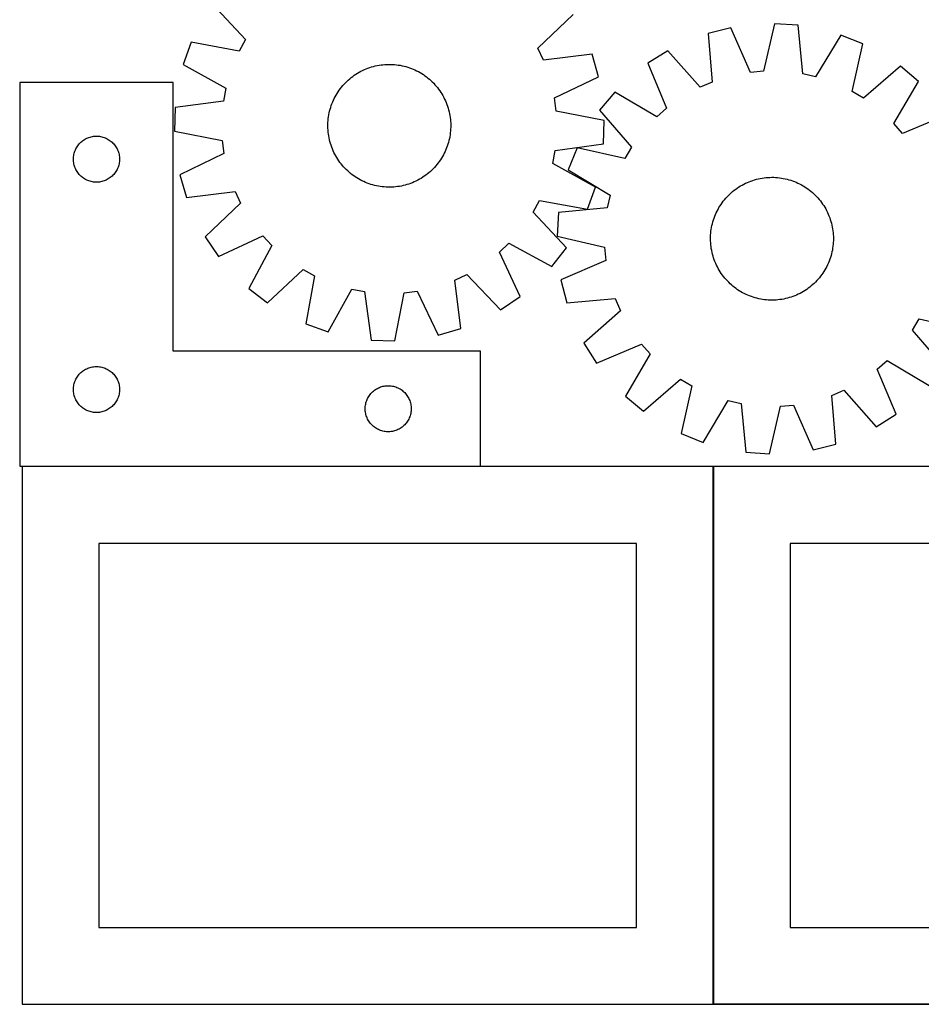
# Model space of a CAD drawing. Header units: millimetres. Extents: x 7 to 1493, y 7 to 2993.
# Tile 3 of 13: x 7 to 594, y 1763 to 2404. Entities that reach past the tile are written whole.
import ezdxf

# ---------------------------------------------------------------- set-up
doc = ezdxf.new("R2010")
doc.units = ezdxf.units.MM
doc.layers.add('COMMON', color=5, linetype='CONTINUOUS', true_color=0x0000ff)
doc.layers.add('CUT', color=7, linetype='CONTINUOUS', true_color=0x000000)

msp = doc.modelspace()

# ---------------------------------------------------------------- linework, layer by layer
at = {"layer": 'COMMON'}
for p, q in [((306.523864, 2112.923826), (8.156032, 2112.923826)), ((458.256033, 1762.823825), (458.256033, 2112.823825)), ((906.724736, 1762.723825), (458.356033, 1762.723825))]:
    msp.add_line(p, q, dxfattribs=at)
at = {"layer": 'CUT'}
for p, q in [((131.924161, 2414.172955), (153.579269, 2390.934387)), ((344.048137, 2385.26827), (367.046342, 2407.17848)), ((469.694673, 2398.637023), (454.776067, 2394.873283)), ((482.348232, 2369.501783), (469.694673, 2398.637023)), ((498.117892, 2401.203431), (490.887835, 2370.272847)), ((513.469389, 2400.172858), (498.117892, 2401.203431)), ((516.500354, 2368.553434), (513.469389, 2400.172858)), ((454.776067, 2394.873283), (457.457951, 2363.222339)), ((541.29454, 2393.8304), (524.860272, 2366.647876)), ((555.576217, 2388.106393), (541.29454, 2393.8304)), ((118.217411, 2389.141158), (113.029849, 2374.656002)), ((149.46115, 2383.413718), (118.217411, 2389.141158)), ((153.579269, 2390.934387), (149.46115, 2383.413718)), ((347.711916, 2377.516103), (344.048137, 2385.26827)), ((548.687897, 2357.097914), (555.576217, 2388.106393)), ((379.240866, 2381.376166), (347.711916, 2377.516103)), ((383.558201, 2366.608256), (379.240866, 2381.376166)), ((428.537043, 2383.649226), (415.511665, 2375.459593)), ((449.574577, 2359.850131), (428.537043, 2383.649226)), ((113.029849, 2374.656002), (140.806193, 2359.246607)), ((232.14836, 2371.81652), (233.319538, 2372.271874)), ((233.319538, 2372.271874), (234.504442, 2372.690215)), ((234.504442, 2372.690215), (235.701902, 2373.071131)), ((235.701902, 2373.071131), (236.910736, 2373.414246)), ((236.910736, 2373.414246), (238.12975, 2373.719222)), ((238.12975, 2373.719222), (239.357743, 2373.985756)), ((239.357743, 2373.985756), (240.593502, 2374.213588)), ((240.593502, 2374.213588), (241.835807, 2374.40249)), ((241.835807, 2374.40249), (243.083433, 2374.552278)), ((243.083433, 2374.552278), (244.335149, 2374.662802)), ((244.335149, 2374.662802), (245.589718, 2374.733955)), ((245.589718, 2374.733955), (246.845903, 2374.765666)), ((246.845903, 2374.765666), (248.102464, 2374.757904)), ((248.102464, 2374.757904), (249.358162, 2374.710675)), ((249.358162, 2374.710675), (250.611756, 2374.624028)), ((250.611756, 2374.624028), (251.862011, 2374.498047)), ((251.862011, 2374.498047), (253.107691, 2374.332857)), ((253.107691, 2374.332857), (254.347568, 2374.12862)), ((254.347568, 2374.12862), (255.580417, 2373.885539)), ((255.580417, 2373.885539), (256.805023, 2373.603853)), ((256.805023, 2373.603853), (258.020177, 2373.28384)), ((258.020177, 2373.28384), (259.224679, 2372.925816)), ((259.224679, 2372.925816), (260.417341, 2372.530135)), ((260.417341, 2372.530135), (261.596986, 2372.097186)), ((415.511665, 2375.459593), (427.842968, 2346.186504)), ((580.079581, 2373.475912), (556.049801, 2352.702264)), ((591.893447, 2363.618777), (580.079581, 2373.475912)), ((221.437584, 2365.34362), (222.410729, 2366.138601)), ((222.410729, 2366.138601), (223.408366, 2366.902623)), ((223.408366, 2366.902623), (224.429508, 2367.634931)), ((224.429508, 2367.634931), (225.473149, 2368.334803)), ((225.473149, 2368.334803), (226.538258, 2369.001548)), ((226.538258, 2369.001548), (227.623784, 2369.634508)), ((227.623784, 2369.634508), (228.728657, 2370.233059)), ((228.728657, 2370.233059), (229.851786, 2370.796609)), ((229.851786, 2370.796609), (230.992062, 2371.324603)), ((230.992062, 2371.324603), (232.14836, 2371.81652)), ((261.596986, 2372.097186), (262.76245, 2371.627398)), ((262.76245, 2371.627398), (263.912582, 2371.121233)), ((263.912582, 2371.121233), (265.046248, 2370.579191)), ((265.046248, 2370.579191), (266.162328, 2370.001808)), ((266.162328, 2370.001808), (267.259722, 2369.389652)), ((267.259722, 2369.389652), (268.337345, 2368.743329)), ((268.337345, 2368.743329), (269.394136, 2368.063476)), ((269.394136, 2368.063476), (270.42905, 2367.350763)), ((270.42905, 2367.350763), (271.441067, 2366.605895)), ((271.441067, 2366.605895), (272.429188, 2365.829606)), ((272.429188, 2365.829606), (273.392437, 2365.022662)), ((354.91498, 2352.877244), (383.558201, 2366.608256)), ((490.887835, 2370.272847), (482.348232, 2369.501783)), ((524.860272, 2366.647876), (516.500354, 2368.553434)), ((106.523864, 2363.023826), (6.523864, 2363.023826)), ((6.523864, 2363.023826), (6.523864, 2113.023826)), ((106.523864, 2188.023826), (106.523864, 2363.023826)), ((215.388702, 2358.981436), (216.164991, 2359.969556)), ((216.164991, 2359.969556), (216.971935, 2360.932805)), ((216.971935, 2360.932805), (217.808736, 2361.870232)), ((217.808736, 2361.870232), (218.67457, 2362.780912)), ((218.67457, 2362.780912), (219.568582, 2363.663947)), ((219.568582, 2363.663947), (220.48989, 2364.518463)), ((220.48989, 2364.518463), (221.437584, 2365.34362)), ((273.392437, 2365.022662), (274.329864, 2364.18586)), ((274.329864, 2364.18586), (275.240544, 2363.320026)), ((275.240544, 2363.320026), (276.123578, 2362.426014)), ((276.123578, 2362.426014), (276.978095, 2361.504707)), ((276.978095, 2361.504707), (277.803251, 2360.557013)), ((277.803251, 2360.557013), (278.598232, 2359.583867)), ((278.598232, 2359.583867), (279.362254, 2358.586231)), ((457.457951, 2363.222339), (449.574577, 2359.850131)), ((575.760119, 2336.256569), (591.893447, 2363.618777)), ((140.806193, 2359.246607), (139.213643, 2350.821457)), ((211.415406, 2352.586616), (211.992789, 2353.702697)), ((211.992789, 2353.702697), (212.604944, 2354.80009)), ((212.604944, 2354.80009), (213.251268, 2355.877714)), ((213.251268, 2355.877714), (213.931121, 2356.934504)), ((213.931121, 2356.934504), (214.643834, 2357.969419)), ((214.643834, 2357.969419), (215.388702, 2358.981436)), ((279.362254, 2358.586231), (280.094562, 2357.565089)), ((280.094562, 2357.565089), (280.794434, 2356.521448)), ((280.794434, 2356.521448), (281.461179, 2355.456339)), ((281.461179, 2355.456339), (282.09414, 2354.370812)), ((282.09414, 2354.370812), (282.69269, 2353.26594)), ((282.69269, 2353.26594), (283.256241, 2352.142811)), ((394.025295, 2356.676577), (384.16816, 2344.86271)), ((421.387503, 2340.543248), (394.025295, 2356.676577)), ((556.049801, 2352.702264), (548.687897, 2357.097914)), ((107.729206, 2346.613731), (107.2717, 2331.234484)), ((139.213643, 2350.821457), (107.729206, 2346.613731)), ((208.710757, 2345.560545), (209.06878, 2346.765048)), ((209.06878, 2346.765048), (209.464462, 2347.95771)), ((209.464462, 2347.95771), (209.897411, 2349.137355)), ((209.897411, 2349.137355), (210.367199, 2350.302819)), ((210.367199, 2350.302819), (210.873364, 2351.452951)), ((210.873364, 2351.452951), (211.415406, 2352.586616)), ((283.256241, 2352.142811), (283.784235, 2351.002535)), ((283.784235, 2351.002535), (284.276151, 2349.846237)), ((284.276151, 2349.846237), (284.731505, 2348.675058)), ((284.731505, 2348.675058), (285.149846, 2347.490154)), ((285.149846, 2347.490154), (285.530763, 2346.292695)), ((356.00389, 2344.372325), (354.91498, 2352.877244)), ((207.49655, 2339.402379), (207.66174, 2340.648059)), ((207.66174, 2340.648059), (207.865977, 2341.887936)), ((207.865977, 2341.887936), (208.109058, 2343.120786)), ((208.109058, 2343.120786), (208.390744, 2344.345392)), ((208.390744, 2344.345392), (208.710757, 2345.560545)), ((285.530763, 2346.292695), (285.873878, 2345.083861)), ((285.873878, 2345.083861), (286.178853, 2343.864846)), ((286.178853, 2343.864846), (286.445388, 2342.636854)), ((286.445388, 2342.636854), (286.673219, 2341.401095)), ((286.673219, 2341.401095), (286.862122, 2340.158789)), ((286.862122, 2340.158789), (287.011909, 2338.911164)), ((387.182528, 2338.300482), (356.00389, 2344.372325)), ((384.16816, 2344.86271), (404.941808, 2320.83293)), ((427.842968, 2346.186504), (421.387503, 2340.543248)), ((610.676464, 2342.132407), (581.403375, 2329.801104)), ((207.228931, 2334.386272), (207.236693, 2335.642833)), ((207.260642, 2333.130086), (207.228931, 2334.386272)), ((207.236693, 2335.642833), (207.283922, 2336.89853)), ((207.283922, 2336.89853), (207.370569, 2338.152125)), ((207.370569, 2338.152125), (207.49655, 2339.402379)), ((287.011909, 2338.911164), (287.122434, 2337.659448)), ((287.122434, 2337.659448), (287.193587, 2336.404879)), ((287.217535, 2333.892132), (287.170307, 2332.636435)), ((287.193587, 2336.404879), (287.225298, 2335.148694)), ((287.225298, 2335.148694), (287.217535, 2333.892132)), ((386.725022, 2322.921235), (387.182528, 2338.300482)), ((581.403375, 2329.801104), (575.760119, 2336.256569)), ((51.595728, 2327.191165), (52.331579, 2327.426074)), ((52.331579, 2327.426074), (53.078548, 2327.622792)), ((53.078548, 2327.622792), (53.834652, 2327.780796)), ((53.834652, 2327.780796), (54.597889, 2327.899666)), ((54.597889, 2327.899666), (55.366232, 2327.979089)), ((55.366232, 2327.979089), (56.137645, 2328.018853)), ((56.137645, 2328.018853), (56.910083, 2328.018853)), ((56.910083, 2328.018853), (57.681496, 2327.979089)), ((57.681496, 2327.979089), (58.449839, 2327.899666)), ((58.449839, 2327.899666), (59.213075, 2327.780796)), ((59.213075, 2327.780796), (59.96918, 2327.622792)), ((59.96918, 2327.622792), (60.716148, 2327.426074)), ((60.716148, 2327.426074), (61.452, 2327.191165)), ((107.2717, 2331.234484), (138.450338, 2325.16264)), ((207.331794, 2331.875517), (207.260642, 2333.130086)), ((207.442319, 2330.623802), (207.331794, 2331.875517)), ((207.592107, 2329.376176), (207.442319, 2330.623802)), ((207.781009, 2328.13387), (207.592107, 2329.376176)), ((208.00884, 2326.898112), (207.781009, 2328.13387)), ((286.588252, 2327.647029), (286.34517, 2326.41418)), ((286.792488, 2328.886906), (286.588252, 2327.647029)), ((286.957678, 2330.132586), (286.792488, 2328.886906)), ((287.083659, 2331.38284), (286.957678, 2330.132586)), ((287.170307, 2332.636435), (287.083659, 2331.38284)), ((43.469585, 2320.412047), (43.86723, 2321.074269)), ((43.86723, 2321.074269), (44.298439, 2321.715143)), ((44.298439, 2321.715143), (44.762067, 2322.332969)), ((44.762067, 2322.332969), (45.256885, 2322.926108)), ((45.256885, 2322.926108), (45.781581, 2323.492989)), ((45.781581, 2323.492989), (46.334764, 2324.032107)), ((46.334764, 2324.032107), (46.914966, 2324.542033)), ((46.914966, 2324.542033), (47.52065, 2325.021415)), ((47.52065, 2325.021415), (48.150208, 2325.468982)), ((48.150208, 2325.468982), (48.801972, 2325.883546)), ((48.801972, 2325.883546), (49.474213, 2326.264008)), ((49.474213, 2326.264008), (50.165148, 2326.60936)), ((50.165148, 2326.60936), (50.872945, 2326.918686)), ((50.872945, 2326.918686), (51.595728, 2327.191165)), ((61.452, 2327.191165), (62.174782, 2326.918686)), ((62.174782, 2326.918686), (62.88258, 2326.60936)), ((62.88258, 2326.60936), (63.573515, 2326.264008)), ((63.573515, 2326.264008), (64.245756, 2325.883546)), ((64.245756, 2325.883546), (64.89752, 2325.468982)), ((64.89752, 2325.468982), (65.527078, 2325.021415)), ((65.527078, 2325.021415), (66.132762, 2324.542033)), ((66.132762, 2324.542033), (66.712964, 2324.032107)), ((66.712964, 2324.032107), (67.266147, 2323.492989)), ((67.266147, 2323.492989), (67.790843, 2322.926108)), ((67.790843, 2322.926108), (68.285661, 2322.332969)), ((68.285661, 2322.332969), (68.749289, 2321.715143)), ((68.749289, 2321.715143), (69.180497, 2321.074269)), ((69.180497, 2321.074269), (69.578142, 2320.412047)), ((138.450338, 2325.16264), (139.539248, 2316.657721)), ((208.275375, 2325.670119), (208.00884, 2326.898112)), ((208.580351, 2324.451104), (208.275375, 2325.670119)), ((208.923466, 2323.242271), (208.580351, 2324.451104)), ((209.304382, 2322.044811), (208.923466, 2323.242271)), ((209.722723, 2320.859907), (209.304382, 2322.044811)), ((210.178077, 2319.688728), (209.722723, 2320.859907)), ((284.989766, 2321.577255), (284.556818, 2320.39761)), ((285.385448, 2322.769918), (284.989766, 2321.577255)), ((285.743472, 2323.97442), (285.385448, 2322.769918)), ((286.063484, 2325.189574), (285.743472, 2323.97442)), ((286.34517, 2326.41418), (286.063484, 2325.189574)), ((355.240585, 2318.713508), (386.725022, 2322.921235)), ((41.543753, 2313.796008), (41.603366, 2314.566141)), ((41.603366, 2314.566141), (41.702545, 2315.332185)), ((41.702545, 2315.332185), (41.841029, 2316.092107)), ((41.841029, 2316.092107), (42.018448, 2316.843893)), ((42.018448, 2316.843893), (42.234333, 2317.585549)), ((42.234333, 2317.585549), (42.488112, 2318.315108)), ((42.488112, 2318.315108), (42.77911, 2319.030635)), ((42.77911, 2319.030635), (43.106558, 2319.730233)), ((43.106558, 2319.730233), (43.469585, 2320.412047)), ((69.578142, 2320.412047), (69.94117, 2319.730233)), ((69.94117, 2319.730233), (70.268617, 2319.030635)), ((70.268617, 2319.030635), (70.559616, 2318.315108)), ((70.559616, 2318.315108), (70.813395, 2317.585549)), ((70.813395, 2317.585549), (71.02928, 2316.843893)), ((71.02928, 2316.843893), (71.206699, 2316.092107)), ((71.206699, 2316.092107), (71.345182, 2315.332185)), ((71.345182, 2315.332185), (71.444362, 2314.566141)), ((71.444362, 2314.566141), (71.503975, 2313.796008)), ((139.539248, 2316.657721), (110.896028, 2302.92671)), ((210.669993, 2318.53243), (210.178077, 2319.688728)), ((211.197988, 2317.392154), (210.669993, 2318.53243)), ((211.761538, 2316.269026), (211.197988, 2317.392154)), ((212.360089, 2315.164153), (211.761538, 2316.269026)), ((212.993049, 2314.078626), (212.360089, 2315.164153)), ((281.849284, 2314.734875), (281.202961, 2313.657251)), ((282.461439, 2315.832269), (281.849284, 2314.734875)), ((283.038823, 2316.948349), (282.461439, 2315.832269)), ((283.580864, 2318.082015), (283.038823, 2316.948349)), ((284.087029, 2319.232147), (283.580864, 2318.082015)), ((284.556818, 2320.39761), (284.087029, 2319.232147)), ((353.648035, 2310.288358), (355.240585, 2318.713508)), ((369.537679, 2320.359346), (363.813673, 2306.077669)), ((400.546158, 2313.471026), (369.537679, 2320.359346)), ((404.941808, 2320.83293), (400.546158, 2313.471026)), ((41.523864, 2313.023826), (41.543753, 2313.796008)), ((41.543753, 2312.251645), (41.523864, 2313.023826)), ((41.603366, 2311.481511), (41.543753, 2312.251645)), ((41.702545, 2310.715468), (41.603366, 2311.481511)), ((41.841029, 2309.955545), (41.702545, 2310.715468)), ((42.018448, 2309.20376), (41.841029, 2309.955545)), ((42.234333, 2308.462104), (42.018448, 2309.20376)), ((42.488112, 2307.732545), (42.234333, 2308.462104)), ((70.813395, 2308.462104), (70.559616, 2307.732545)), ((71.02928, 2309.20376), (70.813395, 2308.462104)), ((71.206699, 2309.955545), (71.02928, 2309.20376)), ((71.345182, 2310.715468), (71.206699, 2309.955545)), ((71.444362, 2311.481511), (71.345182, 2310.715468)), ((71.503975, 2312.251645), (71.444362, 2311.481511)), ((71.503975, 2313.796008), (71.523864, 2313.023826)), ((71.523864, 2313.023826), (71.503975, 2312.251645)), ((213.659794, 2313.013517), (212.993049, 2314.078626)), ((214.359666, 2311.969876), (213.659794, 2313.013517)), ((215.091974, 2310.948734), (214.359666, 2311.969876)), ((215.855996, 2309.951098), (215.091974, 2310.948734)), ((216.650977, 2308.977953), (215.855996, 2309.951098)), ((217.476133, 2308.030259), (216.650977, 2308.977953)), ((218.33065, 2307.108951), (217.476133, 2308.030259)), ((277.482294, 2308.60216), (276.645492, 2307.664733)), ((278.289237, 2309.565409), (277.482294, 2308.60216)), ((279.065526, 2310.55353), (278.289237, 2309.565409)), ((279.810395, 2311.565547), (279.065526, 2310.55353)), ((280.523107, 2312.600461), (279.810395, 2311.565547)), ((281.202961, 2313.657251), (280.523107, 2312.600461)), ((381.424379, 2294.878963), (353.648035, 2310.288358)), ((42.77911, 2307.017018), (42.488112, 2307.732545)), ((43.106558, 2306.317419), (42.77911, 2307.017018)), ((43.469585, 2305.635605), (43.106558, 2306.317419)), ((43.86723, 2304.973383), (43.469585, 2305.635605)), ((44.298439, 2304.33251), (43.86723, 2304.973383)), ((44.762067, 2303.714684), (44.298439, 2304.33251)), ((45.256885, 2303.121545), (44.762067, 2303.714684)), ((45.781581, 2302.554664), (45.256885, 2303.121545)), ((46.334764, 2302.015546), (45.781581, 2302.554664)), ((46.914966, 2301.50562), (46.334764, 2302.015546)), ((66.712964, 2302.015546), (66.132762, 2301.50562)), ((67.266147, 2302.554664), (66.712964, 2302.015546)), ((67.790843, 2303.121545), (67.266147, 2302.554664)), ((68.285661, 2303.714684), (67.790843, 2303.121545)), ((68.749289, 2304.33251), (68.285661, 2303.714684)), ((69.180497, 2304.973383), (68.749289, 2304.33251)), ((69.578142, 2305.635605), (69.180497, 2304.973383)), ((69.94117, 2306.317419), (69.578142, 2305.635605)), ((70.268617, 2307.017018), (69.94117, 2306.317419)), ((70.559616, 2307.732545), (70.268617, 2307.017018)), ((110.896028, 2302.92671), (115.213362, 2288.1588)), ((219.213684, 2306.214939), (218.33065, 2307.108951)), ((220.124364, 2305.349105), (219.213684, 2306.214939)), ((221.061792, 2304.512303), (220.124364, 2305.349105)), ((222.025041, 2303.70536), (221.061792, 2304.512303)), ((223.013161, 2302.929071), (222.025041, 2303.70536)), ((224.025178, 2302.184202), (223.013161, 2302.929071)), ((225.060092, 2301.47149), (224.025178, 2302.184202)), ((270.024721, 2301.900035), (268.98108, 2301.200163)), ((271.045863, 2302.632343), (270.024721, 2301.900035)), ((272.043499, 2303.396365), (271.045863, 2302.632343)), ((273.016644, 2304.191346), (272.043499, 2303.396365)), ((273.964338, 2305.016502), (273.016644, 2304.191346)), ((274.885646, 2305.871019), (273.964338, 2305.016502)), ((275.779658, 2306.754053), (274.885646, 2305.871019)), ((276.645492, 2307.664733), (275.779658, 2306.754053)), ((363.813673, 2306.077669), (390.996196, 2289.643401)), ((47.52065, 2301.026238), (46.914966, 2301.50562)), ((48.150208, 2300.578671), (47.52065, 2301.026238)), ((48.801972, 2300.164107), (48.150208, 2300.578671)), ((49.474213, 2299.783644), (48.801972, 2300.164107)), ((50.165148, 2299.438292), (49.474213, 2299.783644)), ((50.872945, 2299.128967), (50.165148, 2299.438292)), ((51.595728, 2298.856488), (50.872945, 2299.128967)), ((52.331579, 2298.621578), (51.595728, 2298.856488)), ((53.078548, 2298.424861), (52.331579, 2298.621578)), ((53.834652, 2298.266857), (53.078548, 2298.424861)), ((54.597889, 2298.147986), (53.834652, 2298.266857)), ((55.366232, 2298.068563), (54.597889, 2298.147986)), ((56.137645, 2298.028799), (55.366232, 2298.068563)), ((56.910083, 2298.028799), (56.137645, 2298.028799)), ((57.681496, 2298.068563), (56.910083, 2298.028799)), ((58.449839, 2298.147986), (57.681496, 2298.068563)), ((59.213075, 2298.266857), (58.449839, 2298.147986)), ((59.96918, 2298.424861), (59.213075, 2298.266857)), ((60.716148, 2298.621578), (59.96918, 2298.424861)), ((61.452, 2298.856488), (60.716148, 2298.621578)), ((62.174782, 2299.128967), (61.452, 2298.856488)), ((62.88258, 2299.438292), (62.174782, 2299.128967)), ((63.573515, 2299.783644), (62.88258, 2299.438292)), ((64.245756, 2300.164107), (63.573515, 2299.783644)), ((64.89752, 2300.578671), (64.245756, 2300.164107)), ((65.527078, 2301.026238), (64.89752, 2300.578671)), ((66.132762, 2301.50562), (65.527078, 2301.026238)), ((226.116883, 2300.791636), (225.060092, 2301.47149)), ((227.194507, 2300.145313), (226.116883, 2300.791636)), ((228.2919, 2299.533157), (227.194507, 2300.145313)), ((229.40798, 2298.955774), (228.2919, 2299.533157)), ((230.541646, 2298.413732), (229.40798, 2298.955774)), ((231.691778, 2297.907568), (230.541646, 2298.413732)), ((232.857242, 2297.437779), (231.691778, 2297.907568)), ((234.036887, 2297.00483), (232.857242, 2297.437779)), ((235.229549, 2296.609149), (234.036887, 2297.00483)), ((236.434051, 2296.251125), (235.229549, 2296.609149)), ((237.649205, 2295.931112), (236.434051, 2296.251125)), ((238.873811, 2295.649426), (237.649205, 2295.931112)), ((240.106661, 2295.406345), (238.873811, 2295.649426)), ((241.346537, 2295.202109), (240.106661, 2295.406345)), ((242.592218, 2295.036918), (241.346537, 2295.202109)), ((253.860726, 2295.321378), (252.618421, 2295.132475)), ((255.096485, 2295.549209), (253.860726, 2295.321378)), ((256.324478, 2295.815744), (255.096485, 2295.549209)), ((257.543493, 2296.120719), (256.324478, 2295.815744)), ((258.752326, 2296.463834), (257.543493, 2296.120719)), ((259.949786, 2296.84475), (258.752326, 2296.463834)), ((261.13469, 2297.263092), (259.949786, 2296.84475)), ((262.305869, 2297.718445), (261.13469, 2297.263092)), ((263.462167, 2298.210362), (262.305869, 2297.718445)), ((264.602442, 2298.738356), (263.462167, 2298.210362)), ((265.725571, 2299.301906), (264.602442, 2298.738356)), ((266.830444, 2299.900457), (265.725571, 2299.301906)), ((267.91597, 2300.533417), (266.830444, 2299.900457)), ((268.98108, 2301.200163), (267.91597, 2300.533417)), ((474.874113, 2294.908161), (475.943122, 2295.568637)), ((475.943122, 2295.568637), (477.032349, 2296.195208)), ((477.032349, 2296.195208), (478.14072, 2296.787256)), ((478.14072, 2296.787256), (479.26714, 2297.344198)), ((479.26714, 2297.344198), (480.410499, 2297.865483)), ((480.410499, 2297.865483), (481.569667, 2298.350597)), ((481.569667, 2298.350597), (482.743501, 2298.799061)), ((482.743501, 2298.799061), (483.930843, 2299.210433)), ((483.930843, 2299.210433), (485.13052, 2299.584307)), ((485.13052, 2299.584307), (486.341349, 2299.920313)), ((486.341349, 2299.920313), (487.562134, 2300.218121)), ((487.562134, 2300.218121), (488.791672, 2300.477436)), ((488.791672, 2300.477436), (490.028748, 2300.698002)), ((490.028748, 2300.698002), (491.272142, 2300.879602)), ((491.272142, 2300.879602), (492.520626, 2301.022056)), ((492.520626, 2301.022056), (493.772969, 2301.125224)), ((493.772969, 2301.125224), (495.027935, 2301.189004)), ((495.027935, 2301.189004), (496.284285, 2301.213334)), ((496.284285, 2301.213334), (497.540779, 2301.198188)), ((497.540779, 2301.198188), (498.796177, 2301.143582)), ((498.796177, 2301.143582), (500.049241, 2301.049571)), ((500.049241, 2301.049571), (501.298734, 2300.916246)), ((501.298734, 2300.916246), (502.543422, 2300.743739)), ((502.543422, 2300.743739), (503.782077, 2300.532221)), ((503.782077, 2300.532221), (505.013477, 2300.2819)), ((505.013477, 2300.2819), (506.236407, 2299.993023)), ((506.236407, 2299.993023), (507.449659, 2299.665876)), ((507.449659, 2299.665876), (508.652037, 2299.300781)), ((508.652037, 2299.300781), (509.842354, 2298.898099)), ((509.842354, 2298.898099), (511.019434, 2298.458227)), ((511.019434, 2298.458227), (512.182118, 2297.981598)), ((512.182118, 2297.981598), (513.329256, 2297.468684)), ((513.329256, 2297.468684), (514.459717, 2296.919991)), ((514.459717, 2296.919991), (515.572386, 2296.33606)), ((515.572386, 2296.33606), (516.666163, 2295.717467)), ((516.666163, 2295.717467), (517.739971, 2295.064823)), ((115.213362, 2288.1588), (146.742312, 2292.018862)), ((146.742312, 2292.018862), (150.406091, 2284.266695)), ((243.842472, 2294.910937), (242.592218, 2295.036918)), ((245.096066, 2294.82429), (243.842472, 2294.910937)), ((246.351764, 2294.777062), (245.096066, 2294.82429)), ((247.608325, 2294.769299), (246.351764, 2294.777062)), ((248.86451, 2294.80101), (247.608325, 2294.769299)), ((250.11908, 2294.872163), (248.86451, 2294.80101)), ((251.370795, 2294.982688), (250.11908, 2294.872163)), ((252.618421, 2295.132475), (251.370795, 2294.982688)), ((376.236817, 2280.393807), (381.424379, 2294.878963)), ((390.996196, 2289.643401), (389.090638, 2281.283483)), ((467.17185, 2288.488737), (468.04302, 2289.394314)), ((468.04302, 2289.394314), (468.942205, 2290.272079)), ((468.942205, 2290.272079), (469.868517, 2291.121168)), ((469.868517, 2291.121168), (470.821044, 2291.940742)), ((470.821044, 2291.940742), (471.798843, 2292.729991)), ((471.798843, 2292.729991), (472.800951, 2293.488138)), ((472.800951, 2293.488138), (473.826378, 2294.214434)), ((473.826378, 2294.214434), (474.874113, 2294.908161)), ((517.739971, 2295.064823), (518.792748, 2294.378772)), ((518.792748, 2294.378772), (519.823457, 2293.659991)), ((519.823457, 2293.659991), (520.83108, 2292.909189)), ((520.83108, 2292.909189), (521.814622, 2292.127107)), ((521.814622, 2292.127107), (522.773113, 2291.314518)), ((522.773113, 2291.314518), (523.705607, 2290.472223)), ((523.705607, 2290.472223), (524.611184, 2289.601052)), ((524.611184, 2289.601052), (525.48895, 2288.701867)), ((150.406091, 2284.266695), (127.407886, 2262.356485)), ((340.874959, 2278.600579), (344.993079, 2286.121248)), ((344.993079, 2286.121248), (376.236817, 2280.393807)), ((461.926605, 2281.449292), (462.579249, 2282.5231)), ((462.579249, 2282.5231), (463.2653, 2283.575878)), ((463.2653, 2283.575878), (463.984082, 2284.606586)), ((463.984082, 2284.606586), (464.734883, 2285.614209)), ((464.734883, 2285.614209), (465.516965, 2286.597751)), ((465.516965, 2286.597751), (466.329554, 2287.556242)), ((466.329554, 2287.556242), (467.17185, 2288.488737)), ((525.48895, 2288.701867), (526.338039, 2287.775555)), ((526.338039, 2287.775555), (527.157613, 2286.823029)), ((527.157613, 2286.823029), (527.946862, 2285.845229)), ((527.946862, 2285.845229), (528.705009, 2284.843121)), ((528.705009, 2284.843121), (529.431304, 2283.817694)), ((529.431304, 2283.817694), (530.125032, 2282.769959)), ((530.125032, 2282.769959), (530.785508, 2281.70095)), ((362.530067, 2255.36201), (340.874959, 2278.600579)), ((357.471214, 2278.252518), (356.440641, 2262.901021)), ((389.090638, 2281.283483), (357.471214, 2278.252518)), ((459.185846, 2275.802564), (459.662474, 2276.965247)), ((459.662474, 2276.965247), (460.175388, 2278.112385)), ((460.175388, 2278.112385), (460.724081, 2279.242846)), ((460.724081, 2279.242846), (461.308012, 2280.355515)), ((461.308012, 2280.355515), (461.926605, 2281.449292)), ((530.785508, 2281.70095), (531.412079, 2280.611723)), ((531.412079, 2280.611723), (532.004127, 2279.503353)), ((532.004127, 2279.503353), (532.561069, 2278.376932)), ((532.561069, 2278.376932), (533.082354, 2277.233574)), ((533.082354, 2277.233574), (533.567468, 2276.074405)), ((533.567468, 2276.074405), (534.015932, 2274.900571)), ((457.111851, 2268.565206), (457.362172, 2269.796606)), ((457.362172, 2269.796606), (457.651049, 2271.019536)), ((457.651049, 2271.019536), (457.978196, 2272.232788)), ((457.978196, 2272.232788), (458.343291, 2273.435166)), ((458.343291, 2273.435166), (458.745973, 2274.625483)), ((458.745973, 2274.625483), (459.185846, 2275.802564)), ((534.015932, 2274.900571), (534.427304, 2273.71323)), ((534.427304, 2273.71323), (534.801178, 2272.513552)), ((534.801178, 2272.513552), (535.137184, 2271.302724)), ((535.137184, 2271.302724), (535.434992, 2270.081938)), ((535.434992, 2270.081938), (535.694306, 2268.8524)), ((456.445884, 2262.323908), (456.50049, 2263.579307)), ((456.50049, 2263.579307), (456.594501, 2264.83237)), ((456.594501, 2264.83237), (456.727826, 2266.081863)), ((456.727826, 2266.081863), (456.900333, 2267.326551)), ((456.900333, 2267.326551), (457.111851, 2268.565206)), ((535.694306, 2268.8524), (535.914873, 2267.615324)), ((535.914873, 2267.615324), (536.096472, 2266.37193)), ((536.096472, 2266.37193), (536.238927, 2265.123446)), ((536.238927, 2265.123446), (536.342095, 2263.871103)), ((536.342095, 2263.871103), (536.405875, 2262.616137)), ((127.407886, 2262.356485), (136.07745, 2249.645498)), ((136.07745, 2249.645498), (164.870438, 2263.059617)), ((170.750451, 2256.819038), (155.648485, 2228.874354)), ((164.870438, 2263.059617), (170.750451, 2256.819038)), ((318.93498, 2252.410807), (325.175558, 2258.290819)), ((325.175558, 2258.290819), (353.120243, 2243.188853)), ((356.440641, 2262.901021), (387.371225, 2255.670964)), ((456.430739, 2261.067414), (456.445884, 2262.323908)), ((456.455068, 2259.811064), (456.430739, 2261.067414)), ((456.518848, 2258.556099), (456.455068, 2259.811064)), ((456.622016, 2257.303756), (456.518848, 2258.556099)), ((456.76447, 2256.055271), (456.622016, 2257.303756)), ((536.266441, 2257.594831), (536.133117, 2256.345339)), ((536.360453, 2258.847895), (536.266441, 2257.594831)), ((536.415059, 2260.103293), (536.360453, 2258.847895)), ((536.405875, 2262.616137), (536.430204, 2261.359787)), ((536.430204, 2261.359787), (536.415059, 2260.103293)), ((332.349099, 2223.617819), (318.93498, 2252.410807)), ((353.120243, 2243.188853), (362.530067, 2255.36201)), ((387.371225, 2255.670964), (388.142289, 2247.131361)), ((456.94607, 2254.811877), (456.76447, 2256.055271)), ((457.166636, 2253.574801), (456.94607, 2254.811877)), ((457.425951, 2252.345263), (457.166636, 2253.574801)), ((457.723759, 2251.124478), (457.425951, 2252.345263)), ((458.059765, 2249.913649), (457.723759, 2251.124478)), ((535.209894, 2251.407665), (534.882747, 2250.194413)), ((535.498771, 2252.630595), (535.209894, 2251.407665)), ((535.749092, 2253.861995), (535.498771, 2252.630595)), ((535.96061, 2255.100651), (535.749092, 2253.861995)), ((536.133117, 2256.345339), (535.96061, 2255.100651)), ((388.142289, 2247.131361), (359.007049, 2234.477802)), ((458.433639, 2248.713972), (458.059765, 2249.913649)), ((458.845011, 2247.52663), (458.433639, 2248.713972)), ((459.293475, 2246.352796), (458.845011, 2247.52663)), ((459.778589, 2245.193628), (459.293475, 2246.352796)), ((460.299874, 2244.050269), (459.778589, 2245.193628)), ((460.856816, 2242.923849), (460.299874, 2244.050269)), ((532.685555, 2244.314816), (532.136862, 2243.184355)), ((533.198469, 2245.461954), (532.685555, 2244.314816)), ((533.675097, 2246.624638), (533.198469, 2245.461954)), ((534.11497, 2247.801718), (533.675097, 2246.624638)), ((534.517652, 2248.992035), (534.11497, 2247.801718)), ((534.882747, 2250.194413), (534.517652, 2248.992035)), ((167.821642, 2219.46453), (191.06021, 2241.119638)), ((191.06021, 2241.119638), (198.580879, 2237.001518)), ((289.975734, 2234.282681), (297.727901, 2237.94646)), ((297.727901, 2237.94646), (319.638111, 2214.948254)), ((461.448864, 2241.815478), (460.856816, 2242.923849)), ((462.075435, 2240.726251), (461.448864, 2241.815478)), ((462.735911, 2239.657243), (462.075435, 2240.726251)), ((463.429638, 2238.609508), (462.735911, 2239.657243)), ((464.155934, 2237.58408), (463.429638, 2238.609508)), ((464.914081, 2236.581972), (464.155934, 2237.58408)), ((528.876861, 2237.820615), (528.12606, 2236.812992)), ((529.595643, 2238.851324), (528.876861, 2237.820615)), ((530.281694, 2239.904101), (529.595643, 2238.851324)), ((530.934338, 2240.977909), (530.281694, 2239.904101)), ((531.55293, 2242.071687), (530.934338, 2240.977909)), ((532.136862, 2243.184355), (531.55293, 2242.071687)), ((198.580879, 2237.001518), (192.853438, 2205.75778)), ((293.835797, 2202.753731), (289.975734, 2234.282681)), ((359.007049, 2234.477802), (362.77079, 2219.559196)), ((465.70333, 2235.604173), (464.914081, 2236.581972)), ((466.522904, 2234.651647), (465.70333, 2235.604173)), ((467.371993, 2233.725334), (466.522904, 2234.651647)), ((468.249759, 2232.826149), (467.371993, 2233.725334)), ((469.155335, 2231.954979), (468.249759, 2232.826149)), ((470.08783, 2231.112683), (469.155335, 2231.954979)), ((471.046321, 2230.300094), (470.08783, 2231.112683)), ((522.992426, 2231.306033), (522.039899, 2230.48646)), ((523.918738, 2232.155122), (522.992426, 2231.306033)), ((524.817923, 2233.032888), (523.918738, 2232.155122)), ((525.689093, 2233.938465), (524.817923, 2233.032888)), ((526.531389, 2234.870959), (525.689093, 2233.938465)), ((527.343978, 2235.82945), (526.531389, 2234.870959)), ((528.12606, 2236.812992), (527.343978, 2235.82945)), ((155.648485, 2228.874354), (167.821642, 2219.46453)), ((207.338594, 2200.570217), (222.74799, 2228.346561)), ((222.74799, 2228.346561), (231.17314, 2226.754012)), ((231.17314, 2226.754012), (235.380866, 2195.269574)), ((250.760113, 2194.812069), (256.831957, 2225.990707)), ((256.831957, 2225.990707), (265.336875, 2227.079616)), ((265.336875, 2227.079616), (279.067887, 2198.436396)), ((472.029863, 2229.518012), (471.046321, 2230.300094)), ((473.037486, 2228.767211), (472.029863, 2229.518012)), ((474.068195, 2228.04843), (473.037486, 2228.767211)), ((475.120972, 2227.362379), (474.068195, 2228.04843)), ((476.19478, 2226.709735), (475.120972, 2227.362379)), ((477.288557, 2226.091142), (476.19478, 2226.709735)), ((478.401226, 2225.50721), (477.288557, 2226.091142)), ((479.531687, 2224.958517), (478.401226, 2225.50721)), ((480.678825, 2224.445603), (479.531687, 2224.958517)), ((513.593803, 2225.083003), (512.450444, 2224.561718)), ((514.720223, 2225.639945), (513.593803, 2225.083003)), ((515.828594, 2226.231993), (514.720223, 2225.639945)), ((516.917821, 2226.858564), (515.828594, 2226.231993)), ((517.986829, 2227.51904), (516.917821, 2226.858564)), ((519.034564, 2228.212768), (517.986829, 2227.51904)), ((520.059992, 2228.939063), (519.034564, 2228.212768)), ((521.0621, 2229.69721), (520.059992, 2228.939063)), ((522.039899, 2230.48646), (521.0621, 2229.69721)), ((319.638111, 2214.948254), (332.349099, 2223.617819)), ((362.77079, 2219.559196), (394.421733, 2222.24108)), ((394.421733, 2222.24108), (397.793941, 2214.357706)), ((481.841508, 2223.968975), (480.678825, 2224.445603)), ((483.018589, 2223.529102), (481.841508, 2223.968975)), ((484.208906, 2223.12642), (483.018589, 2223.529102)), ((485.411284, 2222.761325), (484.208906, 2223.12642)), ((486.624536, 2222.434178), (485.411284, 2222.761325)), ((487.847466, 2222.145301), (486.624536, 2222.434178)), ((489.078866, 2221.89498), (487.847466, 2222.145301)), ((490.317521, 2221.683462), (489.078866, 2221.89498)), ((491.562209, 2221.510956), (490.317521, 2221.683462)), ((492.811702, 2221.377631), (491.562209, 2221.510956)), ((494.064766, 2221.283619), (492.811702, 2221.377631)), ((495.320164, 2221.229013), (494.064766, 2221.283619)), ((496.576658, 2221.213868), (495.320164, 2221.229013)), ((497.833008, 2221.238197), (496.576658, 2221.213868)), ((499.087974, 2221.301977), (497.833008, 2221.238197)), ((500.340317, 2221.405145), (499.087974, 2221.301977)), ((501.588801, 2221.5476), (500.340317, 2221.405145)), ((502.832195, 2221.729199), (501.588801, 2221.5476)), ((504.069271, 2221.949766), (502.832195, 2221.729199)), ((505.298809, 2222.20908), (504.069271, 2221.949766)), ((506.519594, 2222.506888), (505.298809, 2222.20908)), ((507.730423, 2222.842894), (506.519594, 2222.506888)), ((508.9301, 2223.216768), (507.730423, 2222.842894)), ((510.117442, 2223.62814), (508.9301, 2223.216768)), ((511.291276, 2224.076604), (510.117442, 2223.62814)), ((512.450444, 2224.561718), (511.291276, 2224.076604)), ((397.793941, 2214.357706), (373.994846, 2193.320172)), ((192.853438, 2205.75778), (207.338594, 2200.570217)), ((587.919135, 2201.594271), (592.314785, 2208.956175)), ((592.314785, 2208.956175), (623.323264, 2202.067855)), ((279.067887, 2198.436396), (293.835797, 2202.753731)), ((608.692783, 2177.564491), (587.919135, 2201.594271)), ((235.380866, 2195.269574), (250.760113, 2194.812069)), ((373.994846, 2193.320172), (382.184479, 2180.294794)), ((382.184479, 2180.294794), (411.457568, 2192.626097)), ((411.457568, 2192.626097), (417.100824, 2186.170632)), ((306.523864, 2188.023826), (106.523864, 2188.023826)), ((306.523864, 2113.023826), (306.523864, 2188.023826)), ((417.100824, 2186.170632), (400.967496, 2158.808424)), ((565.017975, 2176.240697), (571.47344, 2181.883954)), ((571.47344, 2181.883954), (598.835648, 2165.750625)), ((45.256885, 2172.926108), (45.781581, 2173.492989)), ((45.781581, 2173.492989), (46.334764, 2174.032107)), ((46.334764, 2174.032107), (46.914966, 2174.542033)), ((46.914966, 2174.542033), (47.52065, 2175.021415)), ((47.52065, 2175.021415), (48.150208, 2175.468982)), ((48.150208, 2175.468982), (48.801972, 2175.883546)), ((48.801972, 2175.883546), (49.474213, 2176.264008)), ((49.474213, 2176.264008), (50.165148, 2176.60936)), ((50.165148, 2176.60936), (50.872945, 2176.918686)), ((50.872945, 2176.918686), (51.595728, 2177.191165)), ((51.595728, 2177.191165), (52.331579, 2177.426074)), ((52.331579, 2177.426074), (53.078548, 2177.622792)), ((53.078548, 2177.622792), (53.834652, 2177.780796)), ((53.834652, 2177.780796), (54.597889, 2177.899666)), ((54.597889, 2177.899666), (55.366232, 2177.979089)), ((55.366232, 2177.979089), (56.137645, 2178.018853)), ((56.137645, 2178.018853), (56.910083, 2178.018853)), ((56.910083, 2178.018853), (57.681496, 2177.979089)), ((57.681496, 2177.979089), (58.449839, 2177.899666)), ((58.449839, 2177.899666), (59.213075, 2177.780796)), ((59.213075, 2177.780796), (59.96918, 2177.622792)), ((59.96918, 2177.622792), (60.716148, 2177.426074)), ((60.716148, 2177.426074), (61.452, 2177.191165)), ((61.452, 2177.191165), (62.174782, 2176.918686)), ((62.174782, 2176.918686), (62.88258, 2176.60936)), ((62.88258, 2176.60936), (63.573515, 2176.264008)), ((63.573515, 2176.264008), (64.245756, 2175.883546)), ((64.245756, 2175.883546), (64.89752, 2175.468982)), ((64.89752, 2175.468982), (65.527078, 2175.021415)), ((65.527078, 2175.021415), (66.132762, 2174.542033)), ((66.132762, 2174.542033), (66.712964, 2174.032107)), ((66.712964, 2174.032107), (67.266147, 2173.492989)), ((67.266147, 2173.492989), (67.790843, 2172.926108)), ((577.349278, 2146.967608), (565.017975, 2176.240697)), ((42.018448, 2166.843893), (42.234333, 2167.585549)), ((42.234333, 2167.585549), (42.488112, 2168.315108)), ((42.488112, 2168.315108), (42.77911, 2169.030635)), ((42.77911, 2169.030635), (43.106558, 2169.730233)), ((43.106558, 2169.730233), (43.469585, 2170.412047)), ((43.469585, 2170.412047), (43.86723, 2171.074269)), ((43.86723, 2171.074269), (44.298439, 2171.715143)), ((44.298439, 2171.715143), (44.762067, 2172.332969)), ((44.762067, 2172.332969), (45.256885, 2172.926108)), ((67.790843, 2172.926108), (68.285661, 2172.332969)), ((68.285661, 2172.332969), (68.749289, 2171.715143)), ((68.749289, 2171.715143), (69.180497, 2171.074269)), ((69.180497, 2171.074269), (69.578142, 2170.412047)), ((69.578142, 2170.412047), (69.94117, 2169.730233)), ((69.94117, 2169.730233), (70.268617, 2169.030635)), ((70.268617, 2169.030635), (70.559616, 2168.315108)), ((70.559616, 2168.315108), (70.813395, 2167.585549)), ((70.813395, 2167.585549), (71.02928, 2166.843893)), ((412.781362, 2148.951289), (436.811142, 2169.724937)), ((436.811142, 2169.724937), (444.173046, 2165.329288)), ((41.523864, 2163.023826), (41.543753, 2163.796008)), ((41.543753, 2162.251645), (41.523864, 2163.023826)), ((41.543753, 2163.796008), (41.603366, 2164.566141)), ((41.603366, 2161.481511), (41.543753, 2162.251645)), ((41.603366, 2164.566141), (41.702545, 2165.332185)), ((41.702545, 2160.715468), (41.603366, 2161.481511)), ((41.702545, 2165.332185), (41.841029, 2166.092107)), ((41.841029, 2159.955545), (41.702545, 2160.715468)), ((41.841029, 2166.092107), (42.018448, 2166.843893)), ((71.02928, 2166.843893), (71.206699, 2166.092107)), ((71.206699, 2166.092107), (71.345182, 2165.332185)), ((71.345182, 2160.715468), (71.206699, 2159.955545)), ((71.345182, 2165.332185), (71.444362, 2164.566141)), ((71.444362, 2161.481511), (71.345182, 2160.715468)), ((71.444362, 2164.566141), (71.503975, 2163.796008)), ((71.503975, 2162.251645), (71.444362, 2161.481511)), ((71.503975, 2163.796008), (71.523864, 2163.023826)), ((71.523864, 2163.023826), (71.503975, 2162.251645)), ((235.256885, 2160.426108), (235.781581, 2160.992989)), ((235.781581, 2160.992989), (236.334764, 2161.532107)), ((236.334764, 2161.532107), (236.914966, 2162.042033)), ((236.914966, 2162.042033), (237.52065, 2162.521415)), ((237.52065, 2162.521415), (238.150208, 2162.968982)), ((238.150208, 2162.968982), (238.801972, 2163.383546)), ((238.801972, 2163.383546), (239.474213, 2163.764008)), ((239.474213, 2163.764008), (240.165148, 2164.10936)), ((240.165148, 2164.10936), (240.872945, 2164.418686)), ((240.872945, 2164.418686), (241.595728, 2164.691165)), ((241.595728, 2164.691165), (242.331579, 2164.926074)), ((242.331579, 2164.926074), (243.078548, 2165.122792)), ((243.078548, 2165.122792), (243.834652, 2165.280796)), ((243.834652, 2165.280796), (244.597889, 2165.399666)), ((244.597889, 2165.399666), (245.366232, 2165.479089)), ((245.366232, 2165.479089), (246.137645, 2165.518853)), ((246.137645, 2165.518853), (246.910083, 2165.518853)), ((246.910083, 2165.518853), (247.681496, 2165.479089)), ((247.681496, 2165.479089), (248.449839, 2165.399666)), ((248.449839, 2165.399666), (249.213075, 2165.280796)), ((249.213075, 2165.280796), (249.96918, 2165.122792)), ((249.96918, 2165.122792), (250.716148, 2164.926074)), ((250.716148, 2164.926074), (251.452, 2164.691165)), ((251.452, 2164.691165), (252.174782, 2164.418686)), ((252.174782, 2164.418686), (252.88258, 2164.10936)), ((252.88258, 2164.10936), (253.573515, 2163.764008)), ((253.573515, 2163.764008), (254.245756, 2163.383546)), ((254.245756, 2163.383546), (254.89752, 2162.968982)), ((254.89752, 2162.968982), (255.527078, 2162.521415)), ((255.527078, 2162.521415), (256.132762, 2162.042033)), ((256.132762, 2162.042033), (256.712964, 2161.532107)), ((256.712964, 2161.532107), (257.266147, 2160.992989)), ((257.266147, 2160.992989), (257.790843, 2160.426108)), ((444.173046, 2165.329288), (437.284726, 2134.320808)), ((535.402992, 2159.204863), (543.286366, 2162.57707)), ((543.286366, 2162.57707), (564.3239, 2138.777975)), ((42.018448, 2159.20376), (41.841029, 2159.955545)), ((42.234333, 2158.462104), (42.018448, 2159.20376)), ((42.488112, 2157.732545), (42.234333, 2158.462104)), ((42.77911, 2157.017018), (42.488112, 2157.732545)), ((43.106558, 2156.317419), (42.77911, 2157.017018)), ((43.469585, 2155.635605), (43.106558, 2156.317419)), ((43.86723, 2154.973383), (43.469585, 2155.635605)), ((44.298439, 2154.33251), (43.86723, 2154.973383)), ((44.762067, 2153.714684), (44.298439, 2154.33251)), ((68.749289, 2154.33251), (68.285661, 2153.714684)), ((69.180497, 2154.973383), (68.749289, 2154.33251)), ((69.578142, 2155.635605), (69.180497, 2154.973383)), ((69.94117, 2156.317419), (69.578142, 2155.635605)), ((70.268617, 2157.017018), (69.94117, 2156.317419)), ((70.559616, 2157.732545), (70.268617, 2157.017018)), ((70.813395, 2158.462104), (70.559616, 2157.732545)), ((71.02928, 2159.20376), (70.813395, 2158.462104)), ((71.206699, 2159.955545), (71.02928, 2159.20376)), ((231.841029, 2153.592107), (232.018448, 2154.343893)), ((232.018448, 2154.343893), (232.234333, 2155.085549)), ((232.234333, 2155.085549), (232.488112, 2155.815108)), ((232.488112, 2155.815108), (232.77911, 2156.530635)), ((232.77911, 2156.530635), (233.106558, 2157.230233)), ((233.106558, 2157.230233), (233.469585, 2157.912047)), ((233.469585, 2157.912047), (233.86723, 2158.574269)), ((233.86723, 2158.574269), (234.298439, 2159.215143)), ((234.298439, 2159.215143), (234.762067, 2159.832969)), ((234.762067, 2159.832969), (235.256885, 2160.426108)), ((257.790843, 2160.426108), (258.285661, 2159.832969)), ((258.285661, 2159.832969), (258.749289, 2159.215143)), ((258.749289, 2159.215143), (259.180497, 2158.574269)), ((259.180497, 2158.574269), (259.578142, 2157.912047)), ((259.578142, 2157.912047), (259.94117, 2157.230233)), ((259.94117, 2157.230233), (260.268617, 2156.530635)), ((260.268617, 2156.530635), (260.559616, 2155.815108)), ((260.559616, 2155.815108), (260.813395, 2155.085549)), ((260.813395, 2155.085549), (261.02928, 2154.343893)), ((261.02928, 2154.343893), (261.206699, 2153.592107)), ((400.967496, 2158.808424), (412.781362, 2148.951289)), ((451.566403, 2128.596802), (468.000671, 2155.779325)), ((468.000671, 2155.779325), (476.360589, 2153.873767)), ((538.084876, 2127.553919), (535.402992, 2159.204863)), ((45.256885, 2153.121545), (44.762067, 2153.714684)), ((45.781581, 2152.554664), (45.256885, 2153.121545)), ((46.334764, 2152.015546), (45.781581, 2152.554664)), ((46.914966, 2151.50562), (46.334764, 2152.015546)), ((47.52065, 2151.026238), (46.914966, 2151.50562)), ((48.150208, 2150.578671), (47.52065, 2151.026238)), ((48.801972, 2150.164107), (48.150208, 2150.578671)), ((49.474213, 2149.783644), (48.801972, 2150.164107)), ((50.165148, 2149.438292), (49.474213, 2149.783644)), ((50.872945, 2149.128967), (50.165148, 2149.438292)), ((51.595728, 2148.856488), (50.872945, 2149.128967)), ((52.331579, 2148.621578), (51.595728, 2148.856488)), ((53.078548, 2148.424861), (52.331579, 2148.621578)), ((53.834652, 2148.266857), (53.078548, 2148.424861)), ((54.597889, 2148.147986), (53.834652, 2148.266857)), ((55.366232, 2148.068563), (54.597889, 2148.147986)), ((56.137645, 2148.028799), (55.366232, 2148.068563)), ((56.910083, 2148.028799), (56.137645, 2148.028799)), ((57.681496, 2148.068563), (56.910083, 2148.028799)), ((58.449839, 2148.147986), (57.681496, 2148.068563)), ((59.213075, 2148.266857), (58.449839, 2148.147986)), ((59.96918, 2148.424861), (59.213075, 2148.266857)), ((60.716148, 2148.621578), (59.96918, 2148.424861)), ((61.452, 2148.856488), (60.716148, 2148.621578)), ((62.174782, 2149.128967), (61.452, 2148.856488)), ((62.88258, 2149.438292), (62.174782, 2149.128967)), ((63.573515, 2149.783644), (62.88258, 2149.438292)), ((64.245756, 2150.164107), (63.573515, 2149.783644)), ((64.89752, 2150.578671), (64.245756, 2150.164107)), ((65.527078, 2151.026238), (64.89752, 2150.578671)), ((66.132762, 2151.50562), (65.527078, 2151.026238)), ((66.712964, 2152.015546), (66.132762, 2151.50562)), ((67.266147, 2152.554664), (66.712964, 2152.015546)), ((67.790843, 2153.121545), (67.266147, 2152.554664)), ((68.285661, 2153.714684), (67.790843, 2153.121545)), ((231.523864, 2150.523826), (231.543753, 2151.296008)), ((231.543753, 2149.751645), (231.523864, 2150.523826)), ((231.543753, 2151.296008), (231.603366, 2152.066141)), ((231.603366, 2148.981511), (231.543753, 2149.751645)), ((231.603366, 2152.066141), (231.702545, 2152.832185)), ((231.702545, 2148.215468), (231.603366, 2148.981511)), ((231.702545, 2152.832185), (231.841029, 2153.592107)), ((231.841029, 2147.455545), (231.702545, 2148.215468)), ((261.206699, 2153.592107), (261.345182, 2152.832185)), ((261.345182, 2148.215468), (261.206699, 2147.455545)), ((261.345182, 2152.832185), (261.444362, 2152.066141)), ((261.444362, 2148.981511), (261.345182, 2148.215468)), ((261.444362, 2152.066141), (261.503975, 2151.296008)), ((261.503975, 2149.751645), (261.444362, 2148.981511)), ((261.503975, 2151.296008), (261.523864, 2150.523826)), ((261.523864, 2150.523826), (261.503975, 2149.751645)), ((476.360589, 2153.873767), (479.391554, 2122.254343)), ((494.743051, 2121.22377), (501.973108, 2152.154354)), ((501.973108, 2152.154354), (510.512711, 2152.925418)), ((510.512711, 2152.925418), (523.16627, 2123.790178)), ((232.018448, 2146.70376), (231.841029, 2147.455545)), ((232.234333, 2145.962104), (232.018448, 2146.70376)), ((232.488112, 2145.232545), (232.234333, 2145.962104)), ((232.77911, 2144.517018), (232.488112, 2145.232545)), ((233.106558, 2143.817419), (232.77911, 2144.517018)), ((233.469585, 2143.135605), (233.106558, 2143.817419)), ((233.86723, 2142.473383), (233.469585, 2143.135605)), ((234.298439, 2141.83251), (233.86723, 2142.473383)), ((234.762067, 2141.214684), (234.298439, 2141.83251)), ((258.749289, 2141.83251), (258.285661, 2141.214684)), ((259.180497, 2142.473383), (258.749289, 2141.83251)), ((259.578142, 2143.135605), (259.180497, 2142.473383)), ((259.94117, 2143.817419), (259.578142, 2143.135605)), ((260.268617, 2144.517018), (259.94117, 2143.817419)), ((260.559616, 2145.232545), (260.268617, 2144.517018)), ((260.813395, 2145.962104), (260.559616, 2145.232545)), ((261.02928, 2146.70376), (260.813395, 2145.962104)), ((261.206699, 2147.455545), (261.02928, 2146.70376)), ((564.3239, 2138.777975), (577.349278, 2146.967608)), ((235.256885, 2140.621545), (234.762067, 2141.214684)), ((235.781581, 2140.054664), (235.256885, 2140.621545)), ((236.334764, 2139.515546), (235.781581, 2140.054664)), ((236.914966, 2139.00562), (236.334764, 2139.515546)), ((237.52065, 2138.526238), (236.914966, 2139.00562)), ((238.150208, 2138.078671), (237.52065, 2138.526238)), ((238.801972, 2137.664107), (238.150208, 2138.078671)), ((239.474213, 2137.283644), (238.801972, 2137.664107)), ((240.165148, 2136.938292), (239.474213, 2137.283644)), ((240.872945, 2136.628967), (240.165148, 2136.938292)), ((241.595728, 2136.356488), (240.872945, 2136.628967)), ((242.331579, 2136.121578), (241.595728, 2136.356488)), ((243.078548, 2135.924861), (242.331579, 2136.121578)), ((243.834652, 2135.766857), (243.078548, 2135.924861)), ((244.597889, 2135.647986), (243.834652, 2135.766857)), ((245.366232, 2135.568563), (244.597889, 2135.647986)), ((246.137645, 2135.528799), (245.366232, 2135.568563)), ((246.910083, 2135.528799), (246.137645, 2135.528799)), ((247.681496, 2135.568563), (246.910083, 2135.528799)), ((248.449839, 2135.647986), (247.681496, 2135.568563)), ((249.213075, 2135.766857), (248.449839, 2135.647986)), ((249.96918, 2135.924861), (249.213075, 2135.766857)), ((250.716148, 2136.121578), (249.96918, 2135.924861)), ((251.452, 2136.356488), (250.716148, 2136.121578)), ((252.174782, 2136.628967), (251.452, 2136.356488)), ((252.88258, 2136.938292), (252.174782, 2136.628967)), ((253.573515, 2137.283644), (252.88258, 2136.938292)), ((254.245756, 2137.664107), (253.573515, 2137.283644)), ((254.89752, 2138.078671), (254.245756, 2137.664107)), ((255.527078, 2138.526238), (254.89752, 2138.078671)), ((256.132762, 2139.00562), (255.527078, 2138.526238)), ((256.712964, 2139.515546), (256.132762, 2139.00562)), ((257.266147, 2140.054664), (256.712964, 2139.515546)), ((257.790843, 2140.621545), (257.266147, 2140.054664)), ((258.285661, 2141.214684), (257.790843, 2140.621545)), ((437.284726, 2134.320808), (451.566403, 2128.596802)), ((479.391554, 2122.254343), (494.743051, 2121.22377)), ((523.16627, 2123.790178), (538.084876, 2127.553919)), ((6.523864, 2113.023826), (306.523864, 2113.023826)), ((458.156032, 2112.823825), (8.156032, 2112.823825)), ((8.156032, 2112.823825), (8.156032, 1762.823825)), ((458.156032, 1762.823825), (458.156032, 2112.823825)), ((908.356033, 2112.823825), (458.356033, 2112.823825)), ((458.356033, 2112.823825), (458.356033, 1762.823825)), ((408.156032, 2062.823825), (58.156032, 2062.823825)), ((58.156032, 2062.823825), (58.156032, 1812.823825)), ((408.156032, 1812.823825), (408.156032, 2062.823825)), ((858.356033, 2062.823825), (508.356033, 2062.823825)), ((508.356033, 2062.823825), (508.356033, 1812.823825)), ((58.156032, 1812.823825), (408.156032, 1812.823825)), ((508.356033, 1812.823825), (858.356033, 1812.823825)), ((8.156032, 1762.823825), (458.156032, 1762.823825)), ((458.356033, 1762.823825), (908.356033, 1762.823825))]:
    msp.add_line(p, q, dxfattribs=at)

doc.saveas('drawing.dxf')
